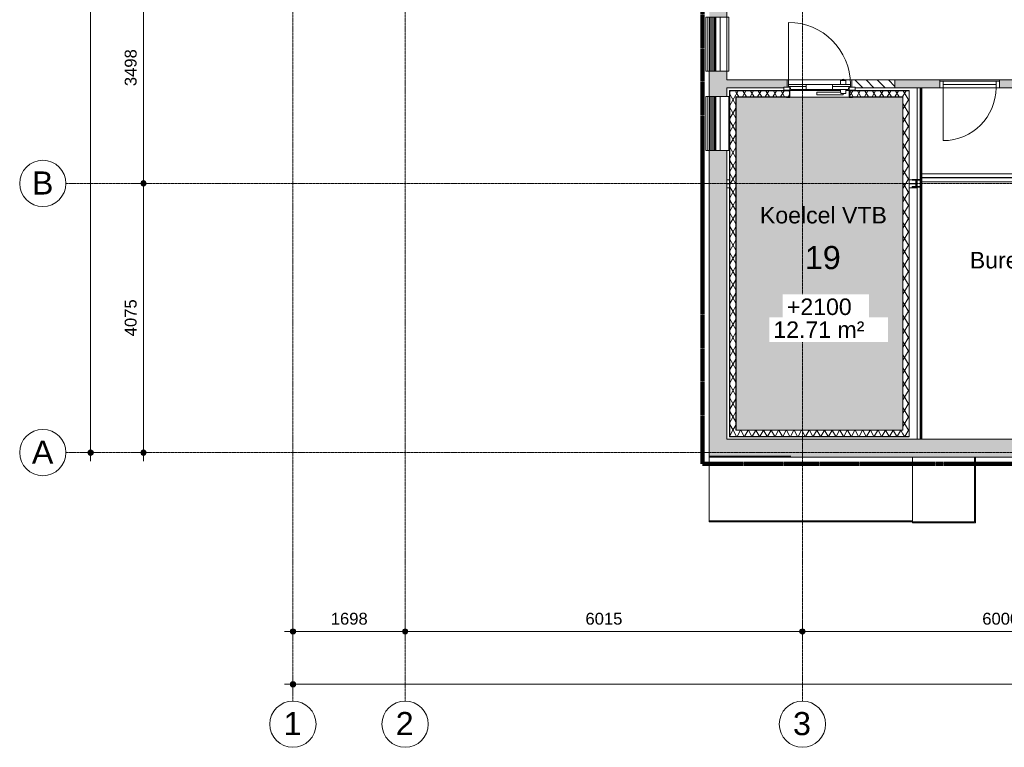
# Model space of a CAD drawing. Header units: millimetres. Extents: x 1158 to 98602, y 910 to 113498.
# Tile 2 of 30: x 39030 to 53938, y 39600 to 50613. Entities that reach past the tile are written whole.
import ezdxf

# ---------------------------------------------------------------- set-up
doc = ezdxf.new("R2010")
doc.units = ezdxf.units.MM
doc.linetypes.add('Afbreeklijn', pattern=[9, 5, -2, 0, -2])
doc.linetypes.add('ARC Grid Line', pattern=[22.225, 12.7, -3.175, 3.175, -3.175])
for name, color, linetype, lineweight in [('A--A2__Ruwbouw', 8, 'Continuous', 9), ('A--L$01A__Algemeen', 7, 'Continuous', 9), ('A--L$07A__Stramien', 1, 'Continuous', 13), ('A--L21__Buitenwanden', 3, 'Continuous', 9), ('A--L22__Binnenwanden', 2, 'Continuous', 9), ('A--L24__TrapenHellingen', 1, 'Continuous', 9), ('A--L28__Hoofddraagconstructies', 3, 'Continuous', 9), ('A--L3__Afbouw', 2, 'Continuous', 9), ('A--L45__Plafondafwerkingen', 1, 'Continuous', 9), ('A--LD30__DetailPenMiddel', 3, 'Continuous', 9), ('A--LR9__AlgVoorz', 7, 'Continuous', 9), ('A--M$01A__Algemeen', 1, 'Continuous', 13), ('A--M$01A__Algemeen-100', 1, 'Continuous', 13), ('A--T$07A__Stramien', 1, 'Continuous', 13), ('A--T45__Plafondafwerkingen', 1, 'Continuous', 13), ('A--TR9__AlgVoorz', 1, 'Continuous', 13)]:
    doc.layers.add(name, color=color, linetype=linetype, lineweight=lineweight)
doc.styles.add('Arial', font='arial.ttf', dxfattribs={"height": 350})
doc.styles.add('Arial_1', font='arial.ttf', dxfattribs={"height": 250})
doc.styles.add('Arial_2', font='arial.ttf', dxfattribs={"height": 180})
doc.dimstyles.new('00_ARC_dimension_1_8mm', dxfattribs={"dimscale": 304.8, "dimtxt": 183.646692, "dimasz": 1.049869, "dimexe": 0.426509, "dimexo": 0.0625, "dimgap": 0.164042, "dimtad": 1, "dimdec": 0, "dimzin": 0, "dimdsep": 46, "dimtxsty": 'Arial_2', "dimblk1": 'DOTSMALL', "dimblk2": 'DOTSMALL', "dimsah": 1, "dimcen": 0.09, "dimdle": 0.426509, "dimadec": 3, "dimazin": 0, "dimtfac": 1, "dimtdec": 4, "dimtix": 1, "dimtmove": 0, "dimatfit": 3, "dimfxl": 0.426509, "dimfxlon": 1, "dimtvp": 1, "dimtolj": 1, "dimtzin": 0, "dimarcsym": 2})
pattern_1 = [(300, (22463.35, 0), (-86.60254, -50), []), (240, (22463.35, 0), (-86.60254, 50), [])]

# ---------------------------------------------------------------- blocks, each defined once
blk = doc.blocks.new('32_DO_WB_vo deur enkel2 - vo 2-2338812-DO-Begane grond - nieuwe situatie - plafond')
at = {"layer": 'A--L$01A__Algemeen'}
blk.add_line((520, 60), (520, 860), dxfattribs=at)
blk.add_arc((520, 60), 800, 90, 180, dxfattribs=at)
at = {"layer": 'A--L3__Afbouw'}
for p, q in [((-330, 60), (-330, -40)), ((-280, 60), (-330, 60)), ((520, 60), (-280, 60)), ((-280, 60), (-280, 10)), ((-280, 60), (-280, -40)), ((520, 10), (-280, 10)), ((520, 10), (520, 60)), ((520, -40), (520, 60)), ((520, 60), (570, 60)), ((570, 60), (570, -40)), ((-330, -40), (-280, -40)), ((-280, -40), (520, -40)), ((570, -40), (520, -40))]:
    blk.add_line(p, q, dxfattribs=at)
blk = doc.blocks.new('28_SFO_staal_balk_HEA - HEA 120-2667357-DO-Begane grond - nieuwe situatie - plafond')
at = {"layer": 'A--L28__Hoofddraagconstructies'}
for p, q in [((-1458, 60), (-1418, 60)), ((-1418, 3), (-1458, 3)), ((1304, 60), (1348, 60)), ((1405, 3), (1304, 3)), ((1422, 3), (1410, 3)), ((1422, -43), (1422, 55)), ((-1418, -2), (-1458, -2)), ((-1458, -60), (-1418, -60)), ((1405, -2), (1304, -2)), ((1304, -60), (1422, -60)), ((1422, -2), (1410, -2)), ((1422, -60), (1422, -51))]:
    blk.add_line(p, q, dxfattribs=at)
blk = doc.blocks.new('31_WI_WB_fixed glass - Ontwerpraam-2421921-DO-Begane grond - nieuwe situatie - plafond')
at = {"layer": 'A--L3__Afbouw'}
for p, q in [((-409, 165), (-409, 35)), ((409, 165), (-409, 165)), ((409, 35), (409, 165)), ((-409, 35), (409, 35)), ((409, 35), (-409, 35)), ((-409, 35), (-409, -35)), ((409, 35), (409, -35)), ((-409, -35), (-409, -37)), ((409, -35), (-409, -35)), ((-409, -37), (-409, -55)), ((409, -37), (-409, -37)), ((-409, -55), (-409, -58)), ((409, -55), (-409, -55)), ((-409, -58), (-409, -79)), ((409, -58), (-409, -58)), ((-409, -79), (-409, -80)), ((409, -79), (-409, -79)), ((-409, -80), (-409, -103)), ((409, -80), (-409, -80)), ((-409, -103), (-409, -106)), ((409, -103), (-409, -103)), ((-409, -106), (-409, -128)), ((409, -106), (-409, -106)), ((-409, -128), (-409, -128)), ((-409, -128), (-409, -152)), ((409, -128), (-409, -128)), ((409, -128), (-409, -128)), ((409, -37), (409, -35)), ((409, -55), (409, -37)), ((409, -58), (409, -55)), ((409, -79), (409, -58)), ((409, -80), (409, -79)), ((409, -103), (409, -80)), ((409, -106), (409, -103)), ((409, -128), (409, -106)), ((409, -152), (409, -128)), ((409, -128), (409, -128)), ((-409, -152), (-409, -156)), ((409, -152), (-409, -152)), ((-409, -156), (-409, -170)), ((409, -156), (-409, -156)), ((-409, -170), (-409, -178)), ((-409, -178), (-409, -182)), ((-409, -182), (-409, -183)), ((-409, -183), (409, -183)), ((409, -156), (409, -152)), ((409, -170), (409, -156)), ((409, -178), (409, -170)), ((409, -182), (409, -178)), ((409, -183), (409, -182))]:
    blk.add_line(p, q, dxfattribs=at)
blk = doc.blocks.new('28_SCF_TLB_column steel HEA - HE120A-1981157-DO-Begane grond - nieuwe situatie - plafond')
at = {"layer": 'A--L28__Hoofddraagconstructies'}
for p, q in [((-60, 49), (-60, 57)), ((-60, 57), (60, 57)), ((-2.5, 49), (-60, 49)), ((-2.5, -49), (-2.5, 49)), ((60, 49), (2.5, 49)), ((2.5, 49), (2.5, -49)), ((60, 57), (60, 49)), ((-60, -57), (-60, -49)), ((-60, -49), (-2.5, -49)), ((60, -57), (-60, -57)), ((2.5, -49), (60, -49)), ((60, -49), (60, -57))]:
    blk.add_line(p, q, dxfattribs=at)
blk = doc.blocks.new('28_SFO_staal_balk_HEA - HEA 120-2667358-DO-Begane grond - nieuwe situatie - plafond')
at = {"layer": 'A--L28__Hoofddraagconstructies'}
for p, q in [((-1106.5, 60), (1143.5, 60)), ((1143.5, 2.5), (-1106.5, 2.5)), ((1143.5, -2.5), (-1106.5, -2.5)), ((-1106.5, -60), (1143.5, -60))]:
    blk.add_line(p, q, dxfattribs=at)
blk = doc.blocks.new('32_DO_WB_MFX3 - Metaflex_fl-MK--_2000x900_3sc-V20-DO-Begane grond - nieuwe situatie - plafond')
at = {"layer": 'A--L3__Afbouw'}
for p, q in [((-470, 1080), (-470, 140)), ((320, 200), (320, 140)), ((325, 200), (320, 200)), ((400, 200), (320, 200)), ((400, 200), (395, 200)), ((400, 140), (400, 200)), ((-540, 55), (-540, 100)), ((-540, 100), (-450, 100)), ((-450, 55), (-540, 55)), ((-500, 50), (-500, 55)), ((-500, 55), (-450, 55)), ((-455, 50), (-500, 50)), ((-455, -50), (-455, 50)), ((-450, 100), (-450, 55)), ((-450, 55), (-450, -55)), ((200, 140), (-200, 140)), ((320, 22), (-40, 22)), ((-40, 22), (-40, 21)), ((-40, 22), (-40, -18)), ((320, 140), (400, 140)), ((320, 140), (325, 140)), ((320, 62), (320, 22)), ((325, 62), (320, 62)), ((400, 62), (320, 62)), ((325, 2), (400, 2)), ((360, -18), (360, 2)), ((360, -2), (360, 2)), ((395, 140), (400, 140)), ((400, 62), (395, 62)), ((396, 2), (400, 2)), ((400, 2), (400, 62)), ((450, 55), (450, 100)), ((450, 100), (540, 100)), ((540, 55), (450, 55)), ((450, -55), (450, 55)), ((450, 55), (500, 55)), ((500, 50), (455, 50)), ((455, 50), (455, -50)), ((500, 55), (500, 50)), ((540, 100), (540, 55)), ((-500, -55), (-500, -50)), ((-500, -50), (-455, -50)), ((-450, -55), (-500, -55)), ((-40, -18), (360, -18)), ((360, -18), (360, -17)), ((500, -55), (450, -55)), ((455, -50), (500, -50)), ((500, -50), (500, -55))]:
    blk.add_line(p, q, dxfattribs=at)
at = {"layer": 'A--L3__Afbouw', "lineweight": 15}
for p, q in [((-470, 138), (-470, 140)), ((-470, 140), (-200, 140)), ((-470, 110), (-470, 138)), ((-470, 138), (-200, 138)), ((-200, 138), (-470, 138)), ((-200, 110), (-470, 110)), ((-435, 62), (-450, 110)), ((-450, 110), (-200, 110)), ((-200, 62), (-435, 62)), ((-200, 140), (-200, 138)), ((-200, 62), (-200, 138)), ((-200, 138), (200, 138)), ((-200, 138), (-200, 110)), ((-200, 110), (-200, 62)), ((200, 62), (-200, 62)), ((200, 138), (200, 140)), ((200, 140), (323, 140)), ((200, 138), (200, 62)), ((200, 110), (200, 138)), ((200, 138), (470, 138)), ((470, 138), (200, 138)), ((200, 62), (200, 110)), ((200, 110), (450, 110)), ((470, 110), (200, 110)), ((323, 62), (200, 62)), ((395, 140), (470, 140)), ((435, 62), (395, 62)), ((450, 110), (435, 62)), ((470, 140), (470, 138)), ((470, 138), (470, 110))]:
    blk.add_line(p, q, dxfattribs=at)
at = {"layer": 'A--L3__Afbouw'}
for centre, radius, start, end in [((-470, 140), 940, 360, 90), ((360, 200), 20, 0, 180)]:
    blk.add_arc(centre, radius, start, end, dxfattribs=at)
blk.add_open_spline([(320, 22), (320, 22), (320, 22), (320, 21)], degree=3, dxfattribs=at)
blk.add_open_spline([(325, 2), (325, 4), (325, 7), (324, 11), (323, 15), (322, 18), (320, 21), (320, 22), (320, 22)], degree=3, knots=[0, 0, 0, 0, 0.142857, 0.285714, 0.428571, 0.571429, 0.785714, 1, 1, 1, 1], dxfattribs=at)
blk = doc.blocks.new('31_WI_WB_fixed glass - Ontwerpraam-2421983-DO-Begane grond - nieuwe situatie - plafond')
at = {"layer": 'A--L3__Afbouw'}
for p, q in [((409, 183), (-409, 183)), ((-409, 183), (-409, 182)), ((-409, 182), (-409, 178)), ((-409, 178), (-409, 170)), ((-409, 170), (-409, 156)), ((-409, 156), (-409, 152)), ((-409, 156), (409, 156)), ((-409, 152), (-409, 128)), ((-409, 152), (409, 152)), ((409, 182), (409, 183)), ((409, 178), (409, 182)), ((409, 170), (409, 178)), ((409, 156), (409, 170)), ((409, 152), (409, 156)), ((409, 128), (409, 152)), ((-409, 128), (-409, 128)), ((-409, 128), (-409, 106)), ((-409, 128), (409, 128)), ((-409, 128), (409, 128)), ((-409, 106), (-409, 103)), ((-409, 106), (409, 106)), ((-409, 103), (-409, 80)), ((-409, 103), (409, 103)), ((-409, 80), (-409, 79)), ((-409, 80), (409, 80)), ((-409, 79), (-409, 58)), ((-409, 79), (409, 79)), ((-409, 58), (-409, 55)), ((-409, 58), (409, 58)), ((-409, 55), (-409, 37)), ((-409, 55), (409, 55)), ((-409, 37), (-409, 35)), ((-409, 37), (409, 37)), ((-409, 35), (-409, -35)), ((-409, 35), (409, 35)), ((409, 106), (409, 128)), ((409, 128), (409, 128)), ((409, 103), (409, 106)), ((409, 80), (409, 103)), ((409, 79), (409, 80)), ((409, 58), (409, 79)), ((409, 55), (409, 58)), ((409, 37), (409, 55)), ((409, 35), (409, 37)), ((409, 35), (409, -35)), ((-409, -35), (-409, -165)), ((409, -35), (-409, -35)), ((-409, -35), (409, -35)), ((409, -165), (409, -35)), ((-409, -165), (409, -165))]:
    blk.add_line(p, q, dxfattribs=at)
blk = doc.blocks.new('Grid - 3_5mm-18301-DO-Begane grond - nieuwe situatie - plafond')
at = {"layer": 'A--T$07A__Stramien'}
blk.add_circle((0, 0), 3.5, dxfattribs=at)
blk = doc.blocks.new('Grid - 3_5mm-V22-DO-Begane grond - nieuwe situatie - plafond')
at = {"layer": 'A--T$07A__Stramien', "color": 250}
blk.add_circle((0, 0), 3.5, dxfattribs=at)
blk = doc.blocks.new('DIMBLOCK1-DO-Begane grond - nieuwe situatie - plafond')
at = {"layer": 'A--M$01A__Algemeen-100'}
h = blk.add_hatch(color=256, dxfattribs=at)
edge = h.paths.add_edge_path()
edge.add_arc((40904, 48135), 40, 0, 360)
h = blk.add_hatch(color=256, dxfattribs=at)
edge = h.paths.add_edge_path()
edge.add_arc((40904, 44060), 40, 0, 360)
for p, q in [((40904, 48135), (40774, 48135)), ((40904, 43930), (40904, 48135)), ((40904, 48135), (41034, 48135)), ((40904, 44060), (40774, 44060)), ((40904, 44060), (41034, 44060))]:
    blk.add_line(p, q, dxfattribs=at)
for centre in [(40904, 48135), (40904, 44060)]:
    blk.add_circle(centre, 40, dxfattribs=at)
at = {"layer": 'A--M$01A__Algemeen-100', "color": 0, "insert": (40620, 45821), "char_height": 180, "width": 664.52, "attachment_point": 1, "rotation": 90, "line_spacing_factor": 0.941778, "style": 'Arial_2'}
blk.add_mtext('4075', dxfattribs=at)
blk = doc.blocks.new('_DotSmall')
at = {"color": 0, "linetype": 'ByBlock', "const_width": 0.5}
blk.add_lwpolyline([(-0.0625, 0, 1), (0.0625, 0, 1)], format="xyb", close=True, dxfattribs=at)
blk = doc.blocks.new('DIMBLOCK2-DO-Begane grond - nieuwe situatie - plafond')
at = {"layer": 'A--M$01A__Algemeen-100'}
h = blk.add_hatch(color=256, dxfattribs=at)
edge = h.paths.add_edge_path()
edge.add_arc((40904, 51633), 40, 0, 360)
h = blk.add_hatch(color=256, dxfattribs=at)
edge = h.paths.add_edge_path()
edge.add_arc((40904, 48135), 40, 0, 360)
for p, q in [((40904, 51633), (40774, 51633)), ((40904, 48135), (40904, 51633)), ((40904, 51633), (41034, 51633)), ((40904, 48135), (40774, 48135)), ((40904, 48135), (41034, 48135))]:
    blk.add_line(p, q, dxfattribs=at)
for centre in [(40904, 51633), (40904, 48135)]:
    blk.add_circle(centre, 40, dxfattribs=at)
at = {"layer": 'A--M$01A__Algemeen-100', "color": 0, "insert": (40620, 49607), "char_height": 180, "width": 664.52, "attachment_point": 1, "rotation": 90, "line_spacing_factor": 0.941778, "style": 'Arial_2'}
blk.add_mtext('3498', dxfattribs=at)
blk = doc.blocks.new('DIMBLOCK9-DO-Begane grond - nieuwe situatie - plafond')
at = {"layer": 'A--M$01A__Algemeen-100'}
h = blk.add_hatch(color=256, dxfattribs=at)
edge = h.paths.add_edge_path()
edge.add_arc((40104, 81851), 40, 0, 360)
h = blk.add_hatch(color=256, dxfattribs=at)
edge = h.paths.add_edge_path()
edge.add_arc((40104, 44060), 40, 0, 360)
for p, q in [((40104, 81851), (39974, 81851)), ((40104, 43930), (40104, 81981)), ((40104, 81851), (40234, 81851)), ((40104, 44060), (39974, 44060)), ((40104, 44060), (40234, 44060))]:
    blk.add_line(p, q, dxfattribs=at)
for centre in [(40104, 81851), (40104, 44060)]:
    blk.add_circle(centre, 40, dxfattribs=at)
at = {"layer": 'A--M$01A__Algemeen-100', "color": 0, "insert": (39820, 62610), "char_height": 180, "width": 830.65, "attachment_point": 1, "rotation": 90, "line_spacing_factor": 0.941778, "style": 'Arial_2'}
blk.add_mtext('37791', dxfattribs=at)
blk = doc.blocks.new('DIMBLOCK10-DO-Begane grond - nieuwe situatie - plafond')
at = {"layer": 'A--M$01A__Algemeen-100'}
h = blk.add_hatch(color=256, dxfattribs=at)
edge = h.paths.add_edge_path()
edge.add_arc((43168, 41353), 40, 0, 360)
h = blk.add_hatch(color=256, dxfattribs=at)
edge = h.paths.add_edge_path()
edge.add_arc((44866, 41353), 40, 0, 360)
for p, q in [((43168, 41353), (43168, 41483)), ((44866, 41353), (44866, 41483)), ((43038, 41353), (44866, 41353)), ((43168, 41353), (43168, 41223)), ((44866, 41353), (44866, 41223))]:
    blk.add_line(p, q, dxfattribs=at)
for centre in [(43168, 41353), (44866, 41353)]:
    blk.add_circle(centre, 40, dxfattribs=at)
at = {"layer": 'A--M$01A__Algemeen-100', "color": 0, "insert": (43740, 41636), "char_height": 180, "width": 664.52, "attachment_point": 1, "line_spacing_factor": 0.941778, "style": 'Arial_2'}
blk.add_mtext('1698', dxfattribs=at)
blk = doc.blocks.new('DIMBLOCK11-DO-Begane grond - nieuwe situatie - plafond')
at = {"layer": 'A--M$01A__Algemeen-100'}
h = blk.add_hatch(color=256, dxfattribs=at)
edge = h.paths.add_edge_path()
edge.add_arc((44866, 41353), 40, 0, 360)
h = blk.add_hatch(color=256, dxfattribs=at)
edge = h.paths.add_edge_path()
edge.add_arc((50881, 41353), 40, 0, 360)
for p, q in [((44866, 41353), (44866, 41483)), ((50881, 41353), (50881, 41483)), ((44866, 41353), (50881, 41353)), ((44866, 41353), (44866, 41223)), ((50881, 41353), (50881, 41223))]:
    blk.add_line(p, q, dxfattribs=at)
for centre in [(44866, 41353), (50881, 41353)]:
    blk.add_circle(centre, 40, dxfattribs=at)
at = {"layer": 'A--M$01A__Algemeen-100', "color": 0, "insert": (47596, 41636), "char_height": 180, "width": 664.52, "attachment_point": 1, "line_spacing_factor": 0.941778, "style": 'Arial_2'}
blk.add_mtext('6015', dxfattribs=at)
blk = doc.blocks.new('DIMBLOCK12-DO-Begane grond - nieuwe situatie - plafond')
at = {"layer": 'A--M$01A__Algemeen-100'}
h = blk.add_hatch(color=256, dxfattribs=at)
edge = h.paths.add_edge_path()
edge.add_arc((50881, 41353), 40, 0, 360)
h = blk.add_hatch(color=256, dxfattribs=at)
edge = h.paths.add_edge_path()
edge.add_arc((56881, 41353), 40, 0, 360)
for p, q in [((50881, 41353), (50881, 41483)), ((56881, 41353), (56881, 41483)), ((50881, 41353), (56881, 41353)), ((50881, 41353), (50881, 41223)), ((56881, 41353), (56881, 41223))]:
    blk.add_line(p, q, dxfattribs=at)
for centre in [(50881, 41353), (56881, 41353)]:
    blk.add_circle(centre, 40, dxfattribs=at)
at = {"layer": 'A--M$01A__Algemeen-100', "color": 0, "insert": (53604, 41636), "char_height": 180, "width": 664.52, "attachment_point": 1, "line_spacing_factor": 0.941778, "style": 'Arial_2'}
blk.add_mtext('6000', dxfattribs=at)
blk = doc.blocks.new('DIMBLOCK16-DO-Begane grond - nieuwe situatie - plafond')
at = {"layer": 'A--M$01A__Algemeen-100'}
h = blk.add_hatch(color=256, dxfattribs=at)
edge = h.paths.add_edge_path()
edge.add_arc((43168, 40553), 40, 0, 360)
h = blk.add_hatch(color=256, dxfattribs=at)
edge = h.paths.add_edge_path()
edge.add_arc((74896, 40553), 40, 0, 360)
for p, q in [((43038, 40553), (75026, 40553)), ((43168, 40553), (43168, 40683)), ((43168, 40553), (43168, 40423)), ((74896, 40553), (74896, 40683)), ((74896, 40553), (74896, 40423))]:
    blk.add_line(p, q, dxfattribs=at)
for centre in [(43168, 40553), (74896, 40553)]:
    blk.add_circle(centre, 40, dxfattribs=at)
at = {"layer": 'A--M$01A__Algemeen-100', "color": 0, "insert": (58686, 40836), "char_height": 180, "width": 830.65, "attachment_point": 1, "line_spacing_factor": 0.941778, "style": 'Arial_2'}
blk.add_mtext('31728', dxfattribs=at)

msp = doc.modelspace()

# ---------------------------------------------------------------- hatches: boundary and pattern name
at = {"layer": 'A--A2__Ruwbouw'}
h = msp.add_hatch(color=10, dxfattribs=at)
h.paths.add_polyline_path([(49467.6, 44261.4), (49737.6, 44261.4), (49737.6, 48631.7), (49467.6, 48631.7), (49467.6, 45262.6)])
h.paths.add_polyline_path([(49474.8, 49449.4), (49737.6, 49449.4), (49737.6, 49835.5), (49467.6, 49835.5), (49474.4, 49449.4)])
h.paths.add_polyline_path([(49474.8, 50653.2), (49737.6, 50653.2), (49737.6, 51250.8), (49467.6, 51250.8), (49474.4, 50653.2)])
h.paths.add_polyline_path([(49496.2, 53050.8), (49737.6, 53050.8), (49737.6, 53191.4), (49467.6, 53191.4), (49474.8, 53050.8)])
h.paths.add_polyline_path([(49467.6, 55091.4), (49737.6, 55091.4), (49737.6, 56108.4), (49467.6, 56108.4)])
h.paths.add_polyline_path([(49737.6, 57923.9), (49737.6, 59131.4), (49527.6, 59131.4), (49527.6, 59071.4), (49467.6, 59071.4), (49474.8, 57923.9), (49637.6, 57923.9)])
h = msp.add_hatch(color=10, dxfattribs=at)
h.paths.add_polyline_path([(52282.3, 49582.4), (52504.2, 49582.4), (52504.2, 49702.4), (52282.3, 49702.4)])
h.paths.add_polyline_path([(49737.6, 49582.4), (50598.6, 49589), (50598.6, 49592.4), (50648.6, 49592.4), (50648.6, 49702.4), (49737.6, 49702.4)])
h = msp.add_hatch(dxfattribs=at)
h.set_pattern_fill('FP_16', color=256, angle=-45, style=0, pattern_type=2)
h.set_pattern_definition([(315, (22463.35, 0), (-84.85281, -84.85281), [])])
h.paths.add_polyline_path([(52282.3, 49582.4), (52282.3, 49702.4), (51628.6, 49702.4), (51628.6, 49592.4), (51678.6, 49592.4), (51678.6, 49582.4), (51695, 49582.4)])
h = msp.add_hatch(color=10, dxfattribs=at)
h.paths.add_polyline_path([(54937.6, 49582.4), (54937.6, 49702.4), (53862.3, 49702.4), (53862.3, 49582.4)])
h.paths.add_polyline_path([(52504.2, 49582.4), (52962.3, 49582.4), (52962.3, 49702.4), (52504.2, 49702.4), (52504.2, 49682.4)])
h = msp.add_hatch(dxfattribs=at)
h.set_pattern_fill('FP_14', color=256, angle=-60, style=0, pattern_type=2)
h.set_pattern_definition([(300, (22463.35, 0), (-86.60254, -50), []), (240, (22463.35, 0), (-86.60254, 50), [])])
h.paths.add_polyline_path([(49781.6, 44397.4), (49873.6, 44401.4), (49873.6, 49538.4), (49781.6, 49538.4), (49781.6, 44401.4)])
h = msp.add_hatch(dxfattribs=at)
h.set_pattern_fill('FP_14', color=256, angle=-60, style=0, pattern_type=2)
h.set_pattern_definition(pattern_1)
h.paths.add_polyline_path([(51597.6, 49446.4), (52403.5, 49446.4), (52399.5, 49538.4), (51593.6, 49538.4), (51593.6, 49446.4)])
h.paths.add_polyline_path([(50683.6, 49446.4), (50679.6, 49538.4), (49873.6, 49538.4), (49877.6, 49446.4), (50587.6, 49446.4)])
h = msp.add_hatch(dxfattribs=at)
h.set_pattern_fill('FP_14', color=256, angle=-60, style=0, pattern_type=2)
h.set_pattern_definition([(300, (22463.35, 0), (-86.60254, -50), []), (240, (22463.35, 0), (-86.60254, 50), [])])
h.paths.add_polyline_path([(52495.5, 44305.4), (52495.5, 49538.4), (52403.5, 49538.4), (52403.5, 44305.4)])
h = msp.add_hatch(dxfattribs=at)
h.set_pattern_fill('FP_14', color=256, angle=-60, style=0, pattern_type=2)
h.set_pattern_definition(pattern_1)
h.paths.add_polyline_path([(52399.5, 49442.4), (52399.5, 49446.4), (51695, 49442.4)])
h = msp.add_hatch(dxfattribs=at)
h.set_pattern_fill('FP_14', color=256, angle=-60, style=0, pattern_type=2)
h.set_pattern_definition(pattern_1)
h.paths.add_polyline_path([(49781.6, 44305.4), (52403.5, 44305.4), (52399.5, 44397.4), (49781.6, 44397.4)])
h = msp.add_hatch(dxfattribs=at)
h.set_pattern_fill('FP_14', color=256, angle=-60, style=0, pattern_type=2)
h.set_pattern_definition(pattern_1)
h.paths.add_polyline_path([(52399.5, 44397.4), (52399.5, 44401.4), (49873.6, 44397.4)])
msp.add_hatch(color=10, dxfattribs=at).paths.add_polyline_path([(58127.6, 43991.4), (58127.6, 44261.4), (49467.6, 44261.4), (49467.6, 43991.4), (56880.6, 43991.4)])
at = {"layer": 'A--L45__Plafondafwerkingen'}
msp.add_hatch(color=150, dxfattribs=at).paths.add_polyline_path([(52399.5, 44401.4), (52399.5, 49442.4), (49877.6, 49442.4), (49877.6, 44401.4)])

# ---------------------------------------------------------------- linework, layer by layer
at = {"layer": 'A--L$07A__Stramien', "linetype": 'ARC Grid Line'}
for p, q in [((43167.6, 95686.5), (43167.6, 40299.5)), ((50880.6, 95686.5), (50880.6, 40299.5)), ((84886.3, 48135.4), (39730.3, 48135.4)), ((84886.3, 44060.4), (39730.3, 44060.4))]:
    msp.add_line(p, q, dxfattribs=at)
at = {"layer": 'A--L$07A__Stramien', "color": 250, "linetype": 'ARC Grid Line'}
msp.add_line((44865.6, 95686.5), (44865.6, 40299.5), dxfattribs=at)
at = {"layer": 'A--L21__Buitenwanden', "lineweight": 15}
for p, q in [((49467.6, 49449.4), (49467.6, 49835.5)), ((49567.6, 49835.5), (49737.6, 49835.5)), ((49737.6, 49835.5), (49737.6, 49702.4)), ((49737.6, 49582.4), (49737.6, 49449.4)), ((49737.6, 49449.4), (49567.6, 49449.4)), ((49467.6, 43991.4), (49467.6, 48631.7)), ((49567.6, 48631.7), (49737.6, 48631.7)), ((49737.6, 48631.7), (49737.6, 44261.4)), ((49737.6, 44261.4), (58127.6, 44261.4)), ((56880.6, 43991.4), (49467.6, 43991.4))]:
    msp.add_line(p, q, dxfattribs=at)
at = {"layer": 'A--L22__Binnenwanden', "lineweight": 15}
for p, q in [((49737.6, 49702.4), (50648.6, 49702.4)), ((50648.6, 49702.4), (50648.6, 49592.4)), ((51628.6, 49702.4), (52962.3, 49702.4)), ((51628.6, 49592.4), (51628.6, 49702.4)), ((52962.3, 49702.4), (52962.3, 49682.4)), ((53862.3, 49702.4), (54937.6, 49702.4)), ((53862.3, 49682.4), (53862.3, 49702.4)), ((50598.6, 49582.4), (49737.6, 49582.4)), ((49777.6, 44301.4), (49777.6, 49542.4)), ((49777.6, 49542.4), (50683.6, 49542.4)), ((49781.6, 44305.4), (49781.6, 49538.4)), ((49781.6, 49538.4), (50683.6, 49538.4)), ((51593.6, 49542.4), (52499.5, 49542.4)), ((51593.6, 49538.4), (52495.5, 49538.4)), ((52962.3, 49582.4), (51678.6, 49582.4)), ((52495.5, 49538.4), (52495.5, 44305.4)), ((52499.5, 49542.4), (52499.5, 44301.4)), ((52617.6, 48192.4), (52617.6, 49582.4)), ((52662.6, 48192.4), (52662.6, 49582.4)), ((52675.1, 44261.4), (52675.1, 49582.4)), ((52687.6, 49582.4), (52687.6, 44261.4)), ((54937.6, 49582.4), (53862.3, 49582.4)), ((49873.6, 44397.4), (49873.6, 49446.4)), ((49873.6, 49446.4), (50683.6, 49446.4)), ((49877.6, 49442.4), (49877.6, 44401.4)), ((50683.6, 49442.4), (49877.6, 49442.4)), ((51593.6, 49446.4), (52403.5, 49446.4)), ((52399.5, 49442.4), (51593.6, 49442.4)), ((52399.5, 44401.4), (52399.5, 49442.4)), ((52403.5, 49446.4), (52403.5, 44397.4)), ((52617.6, 48086.4), (52617.6, 48184.4)), ((52662.6, 48086.4), (52662.6, 48184.4)), ((52617.6, 44261.4), (52617.6, 48078.4)), ((52662.6, 44261.4), (52662.6, 48078.4)), ((52499.5, 44301.4), (49777.6, 44301.4)), ((52495.5, 44305.4), (49781.6, 44305.4)), ((52403.5, 44397.4), (49873.6, 44397.4)), ((49877.6, 44401.4), (52399.5, 44401.4))]:
    msp.add_line(p, q, dxfattribs=at)
at = {"layer": 'A--L22__Binnenwanden'}
for p, q in [((51488.6, 49702.4), (50648.6, 49702.4)), ((51628.6, 49702.4), (51508.6, 49702.4)), ((52282.3, 49582.4), (52282.3, 49702.4)), ((53862.3, 49702.4), (52962.3, 49702.4)), ((51461.5, 49542.4), (50688.3, 49542.4)), ((51588.8, 49542.4), (51532.3, 49542.4)), ((50688.6, 49442.4), (51588.6, 49442.4))]:
    msp.add_line(p, q, dxfattribs=at)
at = {"layer": 'A--L24__TrapenHellingen'}
for p, q in [((49467.6, 44006.4), (49467.6, 43991.4)), ((49467.6, 44006.4), (50704, 44006.4)), ((49467.6, 43991.4), (50704, 43991.4)), ((49467.6, 43991.4), (49467.6, 43026.4)), ((52545.4, 43991.4), (52545.4, 43011.4)), ((52547.6, 43991.4), (52547.6, 43026.4)), ((53485.4, 43011.4), (53485.4, 43991.4)), ((53500.4, 42996.4), (53500.4, 43991.4)), ((49467.6, 43026.4), (49467.6, 43011.4)), ((49467.6, 43026.4), (52547.6, 43026.4)), ((49467.6, 43011.4), (52547.6, 43011.4)), ((52545.4, 43011.4), (52545.4, 42996.4)), ((52545.4, 43011.4), (53485.4, 43011.4)), ((52545.4, 42996.4), (53500.4, 42996.4)), ((52547.6, 43011.4), (52547.6, 43026.4))]:
    msp.add_line(p, q, dxfattribs=at)
at = {"layer": 'A--LD30__DetailPenMiddel', "linetype": 'Afbreeklijn', "lineweight": 100}
for p, q in [((49367.6, 55371.4), (49367.6, 43891.4)), ((49367.6, 43891.4), (52937.6, 43891.4)), ((52937.6, 43891.4), (59137.6, 43891.4))]:
    msp.add_line(p, q, dxfattribs=at)
at = {"layer": 'A--LR9__AlgVoorz', "flags": 128}
for points in [[(54937.6, 49702.4), (54937.6, 53121.4), (54937.6, 55219.4), (54937.6, 59131.4), (52937.6, 59131.4), (52937.6, 55091.4), (49737.6, 55091.4), (49737.6, 49702.4), (52504.2, 49702.4), (52652.6, 49702.4)], [(58937.6, 44261.4), (58937.6, 45311.4), (58937.6, 48121.4), (58637.6, 48121.4), (57087.6, 48121.4), (57037.6, 48121.4), (54937.6, 48121.4), (54937.6, 49582.4), (52687.6, 49582.4), (52687.6, 44261.4), (58126, 44261.4), (58127.6, 44261.4), (58399.2, 44261.4)], [(52399.5, 44401.4), (52399.5, 49442.4), (49877.6, 49442.4), (49877.6, 44401.4)]]:
    msp.add_lwpolyline(points, close=True, dxfattribs=at)

# ---------------------------------------------------------------- block references
at = {"layer": 'A--L28__Hoofddraagconstructies'}
for name, p in [('28_SFO_staal_balk_HEA - HEA 120-2667357-DO-Begane grond - nieuwe situatie - plafond', (51195.1, 48128.9)), ('28_SCF_TLB_column steel HEA - HE120A-1981157-DO-Begane grond - nieuwe situatie - plafond', (52602.6, 48135.4)), ('28_SFO_staal_balk_HEA - HEA 120-2667358-DO-Begane grond - nieuwe situatie - plafond', (53794.1, 48219.9))]:
    msp.add_blockref(name, p, dxfattribs=at)
at = {"layer": 'A--L3__Afbouw'}
for name, p, rotation in [('31_WI_WB_fixed glass - Ontwerpraam-2421921-DO-Begane grond - nieuwe situatie - plafond', (49602.6, 50244.3), 269.9999999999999), ('32_DO_WB_vo deur enkel2 - vo 2-2338812-DO-Begane grond - nieuwe situatie - plafond', (53532.3, 49642.4), 180), ('31_WI_WB_fixed glass - Ontwerpraam-2421983-DO-Begane grond - nieuwe situatie - plafond', (49602.6, 49040.6), 90.0000000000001)]:
    msp.add_blockref(name, p, dxfattribs=dict(at, rotation=rotation))
msp.add_blockref('32_DO_WB_MFX3 - Metaflex_fl-MK--_2000x900_3sc-V20-DO-Begane grond - nieuwe situatie - plafond', (51138.6, 49492.4), dxfattribs=at)
at = {"layer": 'A--T$07A__Stramien', "xscale": 99.99999999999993, "yscale": 99.99999999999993, "zscale": 99.99999999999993}
for p, rotation in [((39380.3, 48135.4), 89.99999999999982), ((39380.3, 44060.4), 89.99999999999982), ((43167.6, 39949.5), 180), ((50880.6, 39949.5), 180)]:
    msp.add_blockref('Grid - 3_5mm-18301-DO-Begane grond - nieuwe situatie - plafond', p, dxfattribs=dict(at, rotation=rotation))
at = {"layer": 'A--T$07A__Stramien', "color": 250, "xscale": 99.99999999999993, "yscale": 99.99999999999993, "zscale": 99.99999999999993, "rotation": 180}
msp.add_blockref('Grid - 3_5mm-V22-DO-Begane grond - nieuwe situatie - plafond', (44865.6, 39949.5), dxfattribs=at)

# ---------------------------------------------------------------- texts
at = {"layer": 'A--T$07A__Stramien', "char_height": 350, "attachment_point": 1, "style": 'Arial'}
for s, insert, width in [('B', (39214.4, 48316.6), 400.844), ('A', (39214.4, 44241.6), 400.844), ('1', (43025.2, 40133.4), 336.709), ('3', (50738.2, 40133.4), 336.709)]:
    msp.add_mtext(s, dxfattribs=dict(at, insert=insert, width=width))
at = {"layer": 'A--T$07A__Stramien', "color": 7, "insert": (44723.2, 40133.4), "char_height": 350, "width": 336.709, "attachment_point": 1, "style": 'Arial'}
msp.add_mtext('2', dxfattribs=at)
at = {"layer": 'A--TR9__AlgVoorz', "attachment_point": 1}
for s, insert, char_height, width, style in [('Koelcel VTB', (50237.8, 47779.3), 250, 2316.877, 'Arial_1'), ('19', (50917.7, 47187.6), 350, 673.417, 'Arial'), ('Bureauruimte', (53415.2, 47097.5), 250, 2509.282, 'Arial_1')]:
    msp.add_mtext(s, dxfattribs=dict(at, insert=insert, char_height=char_height, width=width, style=style))

# ---------------------------------------------------------------- dimensions: what is measured, and where the dimension line sits
at = {"layer": 'A--M$01A__Algemeen'}
for base, p1, p2, override, picture, middle in [((40103.9, 81851.4), (39973.9, 44060.4), (39973.9, 81851.4), {"dimpost": '<>', "dimfxl": 37791}, 'DIMBLOCK9-DO-Begane grond - nieuwe situatie - plafond', (39961.9, 62955.9)), ((40903.874156, 51632.9443053), (40773.874156, 48135.4443053), (40773.874156, 51632.9443053), {"dimpost": '<>', "dimfxl": 3497.5}, 'DIMBLOCK2-DO-Begane grond - nieuwe situatie - plafond', (40761.9096261, 49884.1943053)), ((40903.9, 48135.4), (40773.9, 44060.4), (40773.9, 48135.4), {"dimpost": '<>', "dimfxl": 4075}, 'DIMBLOCK1-DO-Begane grond - nieuwe situatie - plafond', (40762, 46097.9))]:
    dim = msp.add_linear_dim(base=base, p1=p1, p2=p2, angle=90, dimstyle='00_ARC_dimension_1_8mm', override=override, dxfattribs=at)
    dim.commit()
    dim.dimension.update_dxf_attribs({"geometry": picture, "text_midpoint": middle})
for base, p1, p2, override, picture, middle in [((44865.6, 41352.7), (43167.6, 41482.7), (44865.6, 41482.7), {"dimpost": '<>', "dimfxl": 1698}, 'DIMBLOCK10-DO-Begane grond - nieuwe situatie - plafond', (44016.6, 41494.6)), ((50880.6, 41352.7), (44865.6, 41482.7), (50880.6, 41482.7), {"dimpost": '<>', "dimfxl": 6015}, 'DIMBLOCK11-DO-Begane grond - nieuwe situatie - plafond', (47873.1, 41494.6)), ((56880.6, 41352.7), (50880.6, 41482.7), (56880.6, 41482.7), {"dimpost": '<>', "dimfxl": 6000}, 'DIMBLOCK12-DO-Begane grond - nieuwe situatie - plafond', (53880.6, 41494.6)), ((74895.6, 40552.7), (43167.6, 40682.7), (74895.6, 40682.7), {"dimpost": '<>', "dimfxl": 31728}, 'DIMBLOCK16-DO-Begane grond - nieuwe situatie - plafond', (59031.6, 40694.7))]:
    dim = msp.add_linear_dim(base=base, p1=p1, p2=p2, dimstyle='00_ARC_dimension_1_8mm', override=override, dxfattribs=at)
    dim.commit()
    dim.dimension.update_dxf_attribs({"geometry": picture, "text_midpoint": middle})

# ---------------------------------------------------------------- next in the draw order: texts
at = {"layer": 'A--T45__Plafondafwerkingen', "color": 7, "insert": (50441, 46045.7), "char_height": 250, "width": 1675.527, "attachment_point": 1, "style": 'Arial_1', "bg_fill": 3, "box_fill_scale": 1.25, "bg_fill_color": 256, "bg_fill_true_color": 13158600, "bg_fill_transparency": 0}
msp.add_mtext('12.71 m²', dxfattribs=at)

# ---------------------------------------------------------------- next in the draw order: texts
at = {"layer": 'A--T45__Plafondafwerkingen', "color": 7, "insert": (50646, 46392.6), "char_height": 250, "width": 1178.481, "attachment_point": 1, "style": 'Arial_1', "bg_fill": 3, "box_fill_scale": 1.25, "bg_fill_color": 256, "bg_fill_true_color": 13158600, "bg_fill_transparency": 0}
msp.add_mtext('+2100', dxfattribs=at)

doc.saveas('drawing.dxf')
